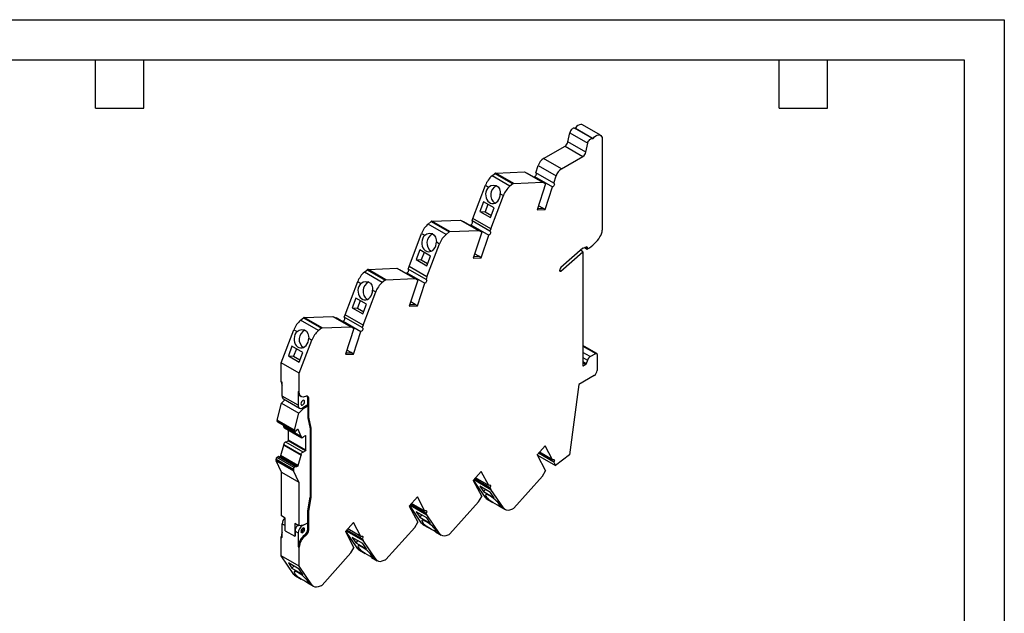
# Model space of a CAD drawing. Header units: millimetres. Extents: x 0 to 419, y 0 to 324.
# Tile 3 of 3: x 186 to 419, y 183 to 324. Entities that reach past the tile are written whole.
import ezdxf

# ---------------------------------------------------------------- set-up
doc = ezdxf.new("R2010")
doc.units = ezdxf.units.MM
doc.header["$LTSCALE"] = 1.5
doc.layers.add('TEXT', color=140, linetype='Continuous', lineweight=25)

msp = doc.modelspace()

# ---------------------------------------------------------------- linework, layer by layer
at = {"color": 7, "linetype": 'Continuous'}
for p, q in [((0.004, 323.854), (419.104, 323.854)), ((419.104, 323.854), (419.104, 0.004))]:
    msp.add_line(p, q, dxfattribs=at)
for p, q in [((323.458, 296.498), (319.215, 298.948)), ((315.749, 294.928), (316.189, 297.074)), ((316.189, 297.074), (320.431, 294.625)), ((321.582, 295.69), (317.339, 298.14)), ((317.503, 298.215), (321.746, 295.766)), ((309.99, 290.997), (315.066, 293.928)), ((315.066, 293.928), (319.309, 291.479)), ((319.992, 292.478), (315.749, 294.928)), ((319.992, 292.478), (320.431, 294.625)), ((323.872, 295.583), (323.872, 274.027)), ((308.147, 287.604), (308.708, 289.314)), ((308.708, 289.314), (312.951, 286.865)), ((314.232, 288.548), (309.99, 290.997)), ((314.232, 288.548), (319.309, 291.479)), ((297.767, 286.883), (298.471, 287.467)), ((302.01, 284.434), (297.767, 286.883)), ((298.471, 287.467), (302.713, 285.018)), ((298.652, 287.548), (305.452, 287.813)), ((302.894, 285.099), (298.652, 287.548)), ((305.452, 287.813), (309.695, 285.364)), ((305.452, 287.813), (306.194, 287.435)), ((310.437, 284.986), (306.194, 287.435)), ((312.39, 285.155), (308.147, 287.604)), ((312.39, 285.155), (312.951, 286.865)), ((293.227, 276.818), (296.211, 284.655)), ((296.211, 284.655), (296.945, 284.232)), ((302.713, 285.018), (302.01, 284.434)), ((302.894, 285.099), (309.695, 285.364)), ((307.791, 286.514), (307.855, 286.709)), ((307.855, 286.709), (312.097, 284.26)), ((310.437, 284.986), (308.422, 278.832)), ((310.437, 284.986), (309.695, 285.364)), ((297.47, 274.369), (300.453, 282.206)), ((299.719, 282.63), (300.453, 282.206)), ((310.344, 278.907), (312.097, 284.26)), ((295.759, 280.75), (294.891, 278.471)), ((298.305, 279.281), (295.759, 280.75)), ((296.797, 280.151), (296.124, 278.381)), ((294.891, 278.471), (297.437, 277.002)), ((294.891, 278.471), (296.124, 278.381)), ((296.124, 278.381), (297.631, 277.511)), ((297.437, 277.002), (298.305, 279.281)), ((308.422, 278.832), (310.344, 278.907)), ((308.539, 279.191), (309.769, 279.239)), ((309.769, 279.239), (308.748, 279.828)), ((310.344, 278.907), (309.769, 279.239)), ((282.646, 275.484), (283.349, 276.068)), ((286.889, 273.035), (282.646, 275.484)), ((283.349, 276.068), (287.592, 273.619)), ((283.53, 276.149), (290.331, 276.413)), ((287.773, 273.7), (283.53, 276.149)), ((290.331, 276.413), (294.574, 273.964)), ((290.331, 276.413), (291.073, 276.036)), ((295.315, 273.587), (291.073, 276.036)), ((292.669, 275.114), (292.732, 275.308)), ((292.732, 275.308), (296.975, 272.859)), ((293.026, 276.206), (293.227, 276.818)), ((297.269, 273.757), (293.026, 276.206)), ((297.47, 274.369), (293.227, 276.818)), ((278.106, 265.419), (281.089, 273.256)), ((281.089, 273.256), (281.823, 272.832)), ((287.592, 273.619), (286.889, 273.035)), ((287.773, 273.7), (294.574, 273.964)), ((295.315, 273.587), (293.3, 267.432)), ((295.315, 273.587), (294.574, 273.964)), ((295.223, 267.507), (296.975, 272.859)), ((297.47, 274.369), (297.269, 273.757)), ((282.348, 262.969), (285.332, 270.807)), ((284.598, 271.23), (285.332, 270.807)), ((280.638, 269.351), (279.77, 267.072)), ((283.183, 267.881), (280.638, 269.351)), ((281.676, 268.752), (281.002, 266.981)), ((294.648, 267.839), (293.626, 268.429)), ((319.276, 269.768), (314.093, 265.173)), ((314.098, 264.332), (319.276, 268.923)), ((319.276, 268.923), (318.698, 269.256)), ((319.276, 269.768), (320.15, 270.086)), ((319.276, 268.923), (319.276, 241.977)), ((319.694, 269.92), (320.307, 269.566)), ((320.266, 269.658), (319.766, 269.946)), ((320.266, 269.992), (320.121, 270.075)), ((320.266, 269.992), (320.266, 269.658)), ((279.77, 267.072), (282.316, 265.602)), ((279.77, 267.072), (281.002, 266.981)), ((281.002, 266.981), (282.509, 266.111)), ((282.316, 265.602), (283.183, 267.881)), ((293.3, 267.432), (295.223, 267.507)), ((293.418, 267.791), (294.648, 267.839)), ((295.223, 267.507), (294.648, 267.839)), ((267.524, 264.084), (268.228, 264.668)), ((271.767, 261.635), (267.524, 264.084)), ((268.228, 264.668), (272.47, 262.219)), ((268.409, 264.749), (275.21, 265.014)), ((272.651, 262.3), (268.409, 264.749)), ((275.21, 265.014), (279.452, 262.565)), ((275.21, 265.014), (275.951, 264.636)), ((280.194, 262.187), (275.951, 264.636)), ((277.547, 263.715), (277.611, 263.909)), ((277.611, 263.909), (281.853, 261.46)), ((277.905, 264.806), (278.106, 265.419)), ((282.148, 262.357), (277.905, 264.806)), ((282.348, 262.969), (278.106, 265.419)), ((313.831, 264.414), (313.831, 264.627)), ((314.098, 264.332), (313.831, 264.486)), ((262.984, 254.019), (265.968, 261.856)), ((265.968, 261.856), (266.702, 261.432)), ((272.47, 262.219), (271.767, 261.635)), ((272.651, 262.3), (279.452, 262.565)), ((280.194, 262.187), (278.179, 256.033)), ((280.194, 262.187), (279.452, 262.565)), ((280.101, 256.107), (281.853, 261.46)), ((282.348, 262.969), (282.148, 262.357)), ((267.227, 251.57), (270.21, 259.407)), ((269.476, 259.831), (270.21, 259.407)), ((265.516, 257.951), (264.648, 255.672)), ((268.062, 256.482), (265.516, 257.951)), ((266.554, 257.352), (265.881, 255.582)), ((279.526, 256.44), (278.505, 257.029)), ((264.648, 255.672), (267.194, 254.202)), ((264.648, 255.672), (265.881, 255.582)), ((265.881, 255.582), (267.388, 254.712)), ((267.194, 254.202), (268.062, 256.482)), ((278.179, 256.033), (280.101, 256.107)), ((278.296, 256.392), (279.526, 256.44)), ((280.101, 256.107), (279.526, 256.44)), ((252.403, 252.685), (253.106, 253.269)), ((256.646, 250.236), (252.403, 252.685)), ((253.106, 253.269), (257.349, 250.82)), ((253.287, 253.35), (260.088, 253.614)), ((257.53, 250.9), (253.287, 253.35)), ((260.088, 253.614), (264.331, 251.165)), ((260.088, 253.614), (260.83, 253.237)), ((265.072, 250.787), (260.83, 253.237)), ((262.426, 252.315), (262.489, 252.509)), ((262.489, 252.509), (266.732, 250.06)), ((262.784, 253.407), (262.984, 254.019)), ((267.026, 250.958), (262.784, 253.407)), ((267.227, 251.57), (262.984, 254.019)), ((247.858, 242.607), (250.846, 250.457)), ((250.846, 250.457), (251.578, 250.034)), ((257.349, 250.82), (256.646, 250.236)), ((257.53, 250.9), (264.331, 251.165)), ((265.072, 250.787), (263.057, 244.633)), ((265.072, 250.787), (264.331, 251.165)), ((264.98, 244.708), (266.732, 250.06)), ((267.227, 251.57), (267.026, 250.958)), ((252.101, 240.158), (255.089, 248.008)), ((254.357, 248.43), (255.089, 248.008)), ((250.39, 246.539), (249.522, 244.26)), ((252.935, 245.07), (250.39, 246.539)), ((251.428, 245.94), (250.754, 244.169)), ((252.068, 242.79), (252.935, 245.07)), ((263.175, 244.992), (264.405, 245.04)), ((264.405, 245.04), (263.383, 245.63)), ((264.98, 244.708), (264.405, 245.04)), ((322.566, 244.86), (319.276, 246.759)), ((319.276, 246.59), (322.316, 244.835)), ((321.015, 244.084), (319.276, 245.088)), ((252.101, 240.158), (247.858, 242.607)), ((247.858, 238.141), (247.858, 242.607)), ((249.522, 244.26), (252.068, 242.79)), ((249.522, 244.26), (250.754, 244.169)), ((250.754, 244.169), (252.261, 243.299)), ((263.057, 244.633), (264.98, 244.708)), ((319.276, 243.877), (320.374, 243.242)), ((320.092, 242.379), (319.276, 242.851)), ((319.276, 242.608), (319.964, 242.211)), ((320.374, 243.242), (320.092, 242.379)), ((321.015, 244.084), (322.316, 244.835)), ((322.67, 244.631), (322.67, 240.834)), ((319.276, 241.977), (319.417, 241.896)), ((319.964, 242.211), (319.417, 241.896)), ((248.088, 238.008), (247.858, 238.141)), ((248.088, 234.747), (248.088, 238.008)), ((252.101, 235.692), (252.101, 240.158)), ((321.963, 239.609), (318.313, 237.502)), ((252.101, 235.692), (251.871, 235.824)), ((251.871, 235.824), (251.871, 232.563)), ((318.313, 237.502), (316.094, 220.87)), ((247.9, 233.037), (248.71, 233.88)), ((251.871, 232.563), (248.088, 234.747)), ((248.398, 234.06), (252.181, 231.876)), ((252.347, 234.771), (252.577, 234.639)), ((254.133, 232.644), (254.133, 234.283)), ((254.363, 234.151), (254.133, 234.283)), ((254.363, 229.773), (254.363, 234.151)), ((246.914, 229.042), (247.9, 233.037)), ((247.9, 233.037), (252.001, 230.669)), ((253.048, 231.758), (252.001, 230.669)), ((252.817, 231.891), (253.048, 231.758)), ((254.133, 232.644), (252.931, 231.95)), ((254.109, 232.37), (253.048, 231.758)), ((254.109, 232.37), (253.884, 232.5)), ((254.109, 232.37), (254.109, 229.594)), ((246.896, 228.903), (250.997, 226.535)), ((246.896, 228.823), (246.896, 228.903)), ((250.997, 226.455), (246.896, 228.823)), ((251.015, 226.675), (246.914, 229.042)), ((246.958, 228.685), (251.06, 226.318)), ((251.015, 226.675), (252.001, 230.669)), ((254.363, 229.773), (254.109, 229.92)), ((254.109, 229.594), (254.674, 226.974)), ((254.929, 227.152), (254.363, 229.773)), ((248.438, 227.544), (248.283, 227.921)), ((252.539, 225.177), (248.438, 227.544)), ((248.438, 227.43), (248.438, 227.544)), ((252.539, 225.063), (248.438, 227.43)), ((248.531, 227.224), (252.632, 224.856)), ((249.583, 224.286), (249.583, 226.616)), ((250.997, 226.535), (250.997, 226.455)), ((251.166, 226.313), (251.189, 226.319)), ((251.492, 226.736), (251.723, 226.869)), ((251.773, 226.888), (251.855, 226.841)), ((252.539, 225.177), (251.855, 226.841)), ((254.929, 227.152), (254.594, 227.346)), ((254.674, 226.974), (254.674, 210.82)), ((254.929, 210.761), (254.929, 227.152)), ((248.948, 223.838), (249.513, 224.164)), ((249.513, 224.164), (249.583, 224.286)), ((253.614, 221.796), (249.513, 224.164)), ((253.684, 221.918), (249.583, 224.286)), ((252.539, 225.177), (252.539, 225.063)), ((253.049, 225.063), (253.614, 225.389)), ((253.614, 225.389), (253.684, 225.348)), ((253.614, 225.389), (253.684, 225.348)), ((253.684, 221.918), (253.684, 225.348)), ((247.753, 220.681), (248.438, 223.135)), ((248.438, 223.249), (252.539, 220.881)), ((248.438, 223.135), (248.438, 223.249)), ((248.438, 223.135), (252.539, 220.767)), ((253.049, 221.47), (248.948, 223.838)), ((253.614, 221.796), (253.049, 221.47)), ((253.684, 221.918), (253.614, 221.796)), ((310.344, 222.988), (308.422, 220.843)), ((312.097, 219.659), (310.344, 222.988)), ((246.613, 219.845), (250.715, 217.477)), ((246.613, 219.55), (246.613, 219.845)), ((250.715, 217.183), (246.613, 219.55)), ((246.642, 219.406), (250.743, 217.038)), ((247.886, 216.774), (246.642, 219.406)), ((246.781, 220.181), (247.088, 220.433)), ((250.883, 217.814), (246.781, 220.181)), ((247.088, 220.433), (251.189, 218.066)), ((251.318, 218.096), (247.217, 220.464)), ((247.388, 220.365), (247.391, 220.367)), ((247.391, 220.367), (247.646, 220.516)), ((251.492, 217.999), (247.391, 220.367)), ((251.747, 218.149), (247.646, 220.516)), ((251.855, 218.313), (247.753, 220.681)), ((251.855, 218.313), (252.539, 220.767)), ((252.539, 220.881), (252.539, 220.767)), ((308.422, 220.843), (310.437, 217.016)), ((308.545, 220.796), (308.484, 220.912)), ((308.545, 220.796), (312.788, 218.347)), ((312.39, 219.102), (308.746, 221.205)), ((312.097, 219.659), (308.975, 221.461)), ((316.094, 220.87), (312.788, 218.347)), ((250.715, 217.477), (250.715, 217.183)), ((251.987, 214.406), (250.743, 217.038)), ((251.189, 218.066), (250.883, 217.814)), ((251.747, 218.149), (251.492, 217.999)), ((295.223, 216.929), (293.3, 214.784)), ((296.975, 213.6), (295.223, 216.929)), ((309.695, 215.781), (310.437, 217.016)), ((312.39, 219.102), (312.788, 218.347)), ((247.886, 216.774), (251.987, 214.406)), ((247.886, 206.404), (247.886, 216.774)), ((293.3, 214.784), (295.315, 210.956)), ((296.211, 210.718), (293.385, 214.878)), ((293.468, 214.971), (297.47, 212.661)), ((297.269, 213.042), (293.625, 215.146)), ((296.975, 213.6), (293.854, 215.401)), ((309.695, 215.781), (302.894, 208.194)), ((251.987, 214.406), (251.987, 204.036)), ((294.891, 213.42), (295.759, 212.142)), ((297.437, 211.95), (294.891, 213.42)), ((296.189, 212.67), (295.759, 212.142)), ((297.269, 213.042), (297.47, 212.661)), ((300.453, 208.269), (297.47, 212.661)), ((254.109, 207.547), (254.674, 210.82)), ((254.363, 207.488), (254.929, 210.761)), ((254.929, 210.761), (254.674, 210.908)), ((280.101, 210.869), (278.179, 208.724)), ((281.853, 207.54), (280.101, 210.869)), ((294.574, 209.722), (295.315, 210.956)), ((295.759, 212.142), (298.305, 210.673)), ((296.945, 210.294), (296.211, 210.718)), ((296.599, 210.351), (297.934, 209.58)), ((298.305, 210.673), (297.437, 211.95)), ((254.363, 207.488), (254.122, 207.627)), ((278.179, 208.724), (280.194, 204.897)), ((281.089, 204.658), (278.264, 208.819)), ((278.347, 208.912), (282.348, 206.602)), ((282.148, 206.983), (278.503, 209.086)), ((281.853, 207.54), (278.732, 209.342)), ((294.574, 209.722), (287.773, 202.135)), ((299.484, 208.686), (300.842, 207.901)), ((300.453, 208.269), (299.719, 208.692)), ((302.01, 207.838), (302.713, 208.066)), ((248.805, 205.873), (247.886, 206.404)), ((248.805, 202.852), (248.805, 205.873)), ((254.109, 204.771), (254.109, 207.547)), ((254.363, 203.11), (254.363, 207.488)), ((279.77, 207.36), (280.638, 206.083)), ((282.316, 205.891), (279.77, 207.36)), ((281.068, 206.611), (280.638, 206.083)), ((280.638, 206.083), (283.183, 204.613)), ((282.148, 206.983), (282.348, 206.602)), ((283.183, 204.613), (282.316, 205.891)), ((285.332, 202.209), (282.348, 206.602)), ((248.088, 201.273), (248.088, 204.535)), ((248.088, 204.535), (248.805, 204.12)), ((251.987, 204.036), (251.068, 204.567)), ((251.068, 204.567), (251.068, 201.546)), ((253.048, 204.159), (251.987, 204.036)), ((253.048, 204.159), (254.109, 204.771)), ((254.133, 204.882), (254.109, 204.896)), ((254.133, 204.882), (254.109, 204.867)), ((254.133, 203.243), (254.133, 204.882)), ((254.363, 203.11), (254.133, 203.243)), ((264.98, 204.81), (263.057, 202.665)), ((267.026, 200.923), (263.382, 203.027)), ((266.732, 201.481), (263.611, 203.283)), ((266.732, 201.481), (264.98, 204.81)), ((279.452, 203.663), (272.651, 196.075)), ((279.452, 203.663), (280.194, 204.897)), ((281.823, 204.235), (281.089, 204.658)), ((281.478, 204.291), (282.813, 203.521)), ((247.858, 201.405), (248.088, 201.273)), ((247.858, 196.94), (247.858, 201.405)), ((248.805, 202.852), (251.068, 201.546)), ((251.111, 201.57), (251.068, 201.546)), ((251.111, 202.789), (251.871, 202.351)), ((251.111, 202.789), (251.111, 201.57)), ((251.871, 202.351), (251.871, 199.089)), ((253.588, 201.686), (253.358, 201.819)), ((263.057, 202.665), (265.072, 198.838)), ((265.968, 198.599), (263.142, 202.76)), ((263.226, 202.853), (267.227, 200.543)), ((264.648, 201.301), (265.516, 200.023)), ((267.194, 199.832), (264.648, 201.301)), ((267.026, 200.923), (267.227, 200.543)), ((284.362, 202.626), (285.721, 201.842)), ((285.332, 202.209), (284.598, 202.633)), ((286.889, 201.779), (287.592, 202.007)), ((251.871, 199.089), (252.101, 198.956)), ((252.101, 194.491), (252.101, 198.956)), ((264.331, 197.603), (265.072, 198.838)), ((265.946, 200.552), (265.516, 200.023)), ((265.516, 200.023), (268.062, 198.554)), ((266.702, 198.175), (265.968, 198.599)), ((266.357, 198.232), (267.691, 197.462)), ((268.062, 198.554), (267.194, 199.832)), ((270.21, 196.15), (267.227, 200.543)), ((252.101, 194.491), (247.858, 196.94)), ((250.846, 192.54), (247.858, 196.94)), ((264.331, 197.603), (257.53, 190.016)), ((269.241, 196.567), (270.599, 195.783)), ((270.21, 196.15), (269.476, 196.574)), ((271.767, 195.719), (272.47, 195.947)), ((249.522, 195.249), (250.39, 193.971)), ((252.068, 193.779), (249.522, 195.249)), ((250.82, 194.5), (250.39, 193.971)), ((250.39, 193.971), (252.935, 192.502)), ((252.935, 192.502), (252.068, 193.779)), ((255.089, 190.091), (252.101, 194.491)), ((251.578, 192.117), (250.846, 192.54)), ((251.235, 192.173), (252.564, 191.405)), ((254.126, 190.504), (255.478, 189.723)), ((255.089, 190.091), (254.357, 190.513)), ((256.646, 189.66), (257.349, 189.888))]:
    msp.add_line(p, q)
at = {"flags": 128}
for points in [[(319.215, 298.948), (319.058, 299.014), (318.772, 299.038), (318.457, 298.964), (318.128, 298.795), (317.805, 298.541), (317.503, 298.215)], [(317.339, 298.14), (317.191, 298.17), (317.022, 298.142), (316.844, 298.057), (316.667, 297.92), (316.504, 297.742), (316.364, 297.532), (316.256, 297.304), (316.189, 297.074)], [(321.746, 295.766), (322.047, 296.092), (322.371, 296.346), (322.7, 296.515), (323.015, 296.589), (323.3, 296.564), (323.54, 296.442), (323.721, 296.23), (323.834, 295.938), (323.872, 295.583)], [(320.431, 294.625), (320.499, 294.855), (320.606, 295.083), (320.746, 295.293), (320.91, 295.471), (321.086, 295.607), (321.265, 295.692), (321.433, 295.721), (321.582, 295.69)], [(307.855, 286.709), (307.975, 286.769), (308.091, 286.875), (308.19, 287.012), (308.259, 287.167), (308.29, 287.32), (308.281, 287.453), (308.231, 287.552), (308.223, 287.56)], [(296.945, 284.232), (297.474, 284.582), (298.086, 284.713), (298.709, 284.606), (299.195, 284.277), (299.51, 283.789), (299.683, 283.139), (299.719, 282.63)], [(312.39, 285.155), (312.474, 285.103), (312.523, 285.004), (312.533, 284.871), (312.501, 284.718), (312.432, 284.563), (312.334, 284.425), (312.218, 284.32), (312.097, 284.26)], [(296.945, 284.232), (296.673, 283.898), (296.462, 283.501), (296.322, 283.059), (296.257, 282.592), (296.272, 282.122), (296.366, 281.671), (296.535, 281.259), (296.77, 280.905), (297.06, 280.625), (297.394, 280.432), (297.755, 280.336), (298.126, 280.34), (298.491, 280.444), (298.833, 280.644), (299.135, 280.931), (299.386, 281.29), (299.571, 281.706), (299.684, 282.16), (299.719, 282.63)], [(292.732, 275.308), (292.854, 275.367), (292.972, 275.472), (293.072, 275.611), (293.142, 275.767), (293.173, 275.922), (293.163, 276.056), (293.112, 276.155), (293.109, 276.158)], [(281.823, 272.832), (282.353, 273.183), (282.964, 273.314), (283.588, 273.206), (284.074, 272.877), (284.389, 272.389), (284.561, 271.74), (284.598, 271.23)], [(297.269, 273.757), (297.355, 273.706), (297.406, 273.607), (297.416, 273.472), (297.384, 273.318), (297.314, 273.162), (297.214, 273.023), (297.097, 272.918), (296.975, 272.859)], [(281.823, 272.832), (281.552, 272.498), (281.341, 272.101), (281.2, 271.659), (281.136, 271.193), (281.151, 270.723), (281.245, 270.271), (281.413, 269.859), (281.648, 269.505), (281.939, 269.225), (282.272, 269.033), (282.633, 268.937), (283.004, 268.941), (283.369, 269.045), (283.711, 269.245), (284.014, 269.531), (284.264, 269.89), (284.45, 270.306), (284.563, 270.76), (284.598, 271.23)], [(320.15, 270.086), (320.174, 270.092), (320.196, 270.093), (320.216, 270.088), (320.233, 270.078), (320.247, 270.062), (320.257, 270.043), (320.264, 270.019), (320.266, 269.992)], [(277.611, 263.909), (277.733, 263.968), (277.85, 264.073), (277.95, 264.212), (278.02, 264.368), (278.052, 264.522), (278.042, 264.657), (277.991, 264.755), (277.987, 264.759)], [(314.098, 264.332), (314.05, 264.296), (314.002, 264.273), (313.956, 264.263), (313.914, 264.268), (313.879, 264.287), (313.853, 264.319), (313.837, 264.362), (313.831, 264.414)], [(266.702, 261.432), (266.43, 261.099), (266.22, 260.702), (266.079, 260.26), (266.014, 259.793), (266.029, 259.323), (266.123, 258.872), (266.292, 258.46), (266.527, 258.106), (266.818, 257.826), (267.151, 257.633), (267.512, 257.537), (267.883, 257.541), (268.248, 257.645), (268.59, 257.845), (268.893, 258.131), (269.143, 258.491), (269.328, 258.907), (269.441, 259.36), (269.476, 259.831)], [(266.702, 261.432), (267.231, 261.783), (267.843, 261.914), (268.466, 261.807), (268.952, 261.478), (269.267, 260.99), (269.44, 260.34), (269.476, 259.831)], [(282.148, 262.357), (282.233, 262.306), (282.284, 262.207), (282.294, 262.073), (282.263, 261.918), (282.193, 261.762), (282.093, 261.624), (281.975, 261.519), (281.853, 261.46)], [(262.489, 252.509), (262.611, 252.568), (262.729, 252.673), (262.829, 252.812), (262.899, 252.968), (262.93, 253.123), (262.92, 253.257), (262.869, 253.356), (262.866, 253.359)], [(251.578, 250.034), (251.308, 249.7), (251.098, 249.303), (250.958, 248.861), (250.895, 248.395), (250.91, 247.926), (251.005, 247.476), (251.173, 247.064), (251.408, 246.711), (251.698, 246.432), (252.031, 246.24), (252.391, 246.143), (252.762, 246.147), (253.127, 246.251), (253.468, 246.45), (253.771, 246.735), (254.021, 247.093), (254.207, 247.508), (254.321, 247.961), (254.357, 248.43)], [(251.578, 250.034), (252.107, 250.387), (252.718, 250.52), (253.343, 250.415), (253.83, 250.088), (254.146, 249.602), (254.32, 248.954), (254.357, 248.43)], [(267.026, 250.958), (267.112, 250.907), (267.163, 250.808), (267.173, 250.673), (267.141, 250.519), (267.071, 250.363), (266.971, 250.224), (266.854, 250.119), (266.732, 250.06)], [(253.588, 234.679), (253.291, 234.57), (253.009, 234.531), (252.752, 234.564), (252.529, 234.669), (252.346, 234.841), (252.211, 235.074), (252.129, 235.361), (252.101, 235.692)], [(252.931, 232.665), (253.101, 232.801), (253.244, 232.995), (253.34, 233.215), (253.373, 233.43), (253.34, 233.606), (253.244, 233.716), (253.101, 233.744), (252.931, 233.685), (252.762, 233.549), (252.619, 233.355), (252.523, 233.135), (252.489, 232.92), (252.523, 232.744), (252.619, 232.634), (252.762, 232.606), (252.931, 232.665)], [(254.363, 234.151), (254.349, 234.323), (254.306, 234.473), (254.235, 234.594), (254.14, 234.684), (254.023, 234.739), (253.889, 234.756), (253.742, 234.736), (253.588, 234.679)], [(251.166, 226.313), (251.131, 226.305), (251.099, 226.305), (251.07, 226.313), (251.045, 226.328), (251.025, 226.351), (251.01, 226.38), (251.001, 226.415), (250.997, 226.455)], [(253.049, 225.063), (252.973, 224.969), (252.887, 224.897), (252.799, 224.851), (252.715, 224.835), (252.643, 224.851), (252.587, 224.897), (252.551, 224.969), (252.539, 225.063)], [(248.948, 223.838), (248.871, 223.843), (248.786, 223.816), (248.698, 223.761), (248.614, 223.68), (248.542, 223.581), (248.485, 223.47), (248.45, 223.356), (248.438, 223.249)], [(252.539, 220.881), (252.551, 220.989), (252.587, 221.102), (252.643, 221.213), (252.715, 221.313), (252.799, 221.393), (252.887, 221.449), (252.973, 221.475), (253.049, 221.47)], [(312.097, 219.659), (312.218, 219.738), (312.334, 219.767), (312.432, 219.742), (312.501, 219.668), (312.533, 219.551), (312.523, 219.406), (312.474, 219.251), (312.39, 219.102)], [(251.189, 218.066), (251.216, 218.085), (251.243, 218.098), (251.269, 218.105), (251.293, 218.105), (251.314, 218.098), (251.332, 218.085), (251.346, 218.067), (251.355, 218.043)], [(251.492, 217.999), (251.469, 217.988), (251.447, 217.982), (251.425, 217.98), (251.406, 217.983), (251.388, 217.992), (251.374, 218.004), (251.363, 218.022), (251.355, 218.043)], [(296.975, 213.6), (297.097, 213.681), (297.214, 213.712), (297.314, 213.689), (297.384, 213.613), (297.416, 213.496), (297.406, 213.349), (297.355, 213.192), (297.269, 213.042)], [(299.719, 208.692), (299.684, 208.85), (299.571, 209.06), (299.386, 209.313), (299.135, 209.598), (298.833, 209.902), (298.491, 210.21), (298.126, 210.509), (297.755, 210.784), (297.394, 211.024), (297.06, 211.216), (296.77, 211.353), (296.535, 211.427), (296.366, 211.437), (296.272, 211.38), (296.257, 211.26), (296.322, 211.082), (296.462, 210.854), (296.673, 210.588), (296.945, 210.294)], [(299.719, 208.692), (299.651, 208.608), (299.443, 208.71), (299.051, 208.951), (298.52, 209.254), (297.929, 209.583), (297.315, 209.977), (296.945, 210.294)], [(281.853, 207.54), (281.975, 207.622), (282.093, 207.653), (282.193, 207.629), (282.263, 207.554), (282.294, 207.436), (282.284, 207.29), (282.233, 207.132), (282.148, 206.983)], [(284.598, 202.633), (284.563, 202.79), (284.45, 203), (284.264, 203.254), (284.014, 203.539), (283.711, 203.842), (283.369, 204.151), (283.004, 204.449), (282.633, 204.725), (282.272, 204.964), (281.939, 205.157), (281.648, 205.293), (281.413, 205.368), (281.245, 205.377), (281.151, 205.32), (281.136, 205.2), (281.2, 205.022), (281.341, 204.795), (281.552, 204.528), (281.823, 204.235)], [(252.931, 202.453), (253.101, 202.589), (253.244, 202.782), (253.34, 203.003), (253.373, 203.218), (253.34, 203.394), (253.244, 203.504), (253.101, 203.532), (252.931, 203.473), (252.762, 203.337), (252.619, 203.143), (252.523, 202.923), (252.489, 202.708), (252.523, 202.532), (252.619, 202.422), (252.762, 202.394), (252.931, 202.453)], [(284.598, 202.633), (284.53, 202.549), (284.322, 202.651), (283.93, 202.892), (283.398, 203.195), (282.808, 203.524), (282.193, 203.918), (281.823, 204.235)], [(266.732, 201.481), (266.854, 201.562), (266.971, 201.593), (267.071, 201.57), (267.141, 201.495), (267.173, 201.377), (267.163, 201.231), (267.112, 201.073), (267.026, 200.923)], [(269.476, 196.574), (269.441, 196.731), (269.328, 196.941), (269.143, 197.194), (268.893, 197.479), (268.59, 197.783), (268.248, 198.091), (267.883, 198.39), (267.512, 198.665), (267.151, 198.905), (266.818, 199.097), (266.527, 199.234), (266.292, 199.309), (266.123, 199.318), (266.029, 199.261), (266.014, 199.141), (266.079, 198.963), (266.22, 198.736), (266.43, 198.469), (266.702, 198.175)], [(269.476, 196.574), (269.408, 196.489), (269.2, 196.591), (268.808, 196.833), (268.277, 197.135), (267.686, 197.464), (267.072, 197.859), (266.702, 198.175)], [(254.357, 190.513), (254.321, 190.671), (254.207, 190.881), (254.021, 191.135), (253.771, 191.42), (253.468, 191.723), (253.127, 192.031), (252.762, 192.329), (252.391, 192.604), (252.031, 192.843), (251.698, 193.035), (251.408, 193.172), (251.173, 193.246), (251.004, 193.256), (250.91, 193.199), (250.895, 193.08), (250.958, 192.903), (251.098, 192.676), (251.308, 192.41), (251.578, 192.117)], [(254.357, 190.513), (254.29, 190.428), (254.085, 190.529), (253.695, 190.769), (253.164, 191.072), (252.574, 191.4), (251.959, 191.792), (251.578, 192.117)]]:
    msp.add_lwpolyline(points, dxfattribs=at)
for centre, radius, start, end in [((317.367, 298.294), 0.157, 259.70753, 329.96252), ((314.214, 295.243), 1.567, 302.93392, 348.37364), ((321.61, 295.845), 0.157, 259.70753, 329.96252), ((318.457, 292.794), 1.567, 302.93392, 348.37364), ((311.671, 288.387), 3.105, 122.79083, 162.62479), ((301.344, 282.726), 5.484, 130.70764, 159.4068), ((298.682, 287.236), 0.314, 95.66961, 132.53197), ((315.914, 285.938), 3.105, 122.79083, 162.62479), ((299.86, 282.381), 2.407, 115.31369, 234.20972), ((302.925, 284.787), 0.314, 95.66961, 132.53197), ((305.587, 280.277), 5.484, 130.70764, 159.4068), ((286.222, 271.327), 5.484, 130.70764, 159.4068), ((283.561, 275.837), 0.314, 95.66961, 132.53197), ((284.738, 270.981), 2.407, 115.31369, 234.20972), ((290.465, 268.878), 5.484, 130.70764, 159.4068), ((287.804, 273.388), 0.314, 95.66961, 132.53197), ((320.89, 274.147), 2.984, 324.85348, 357.69516), ((315.557, 277.47), 9.265, 301.56696, 327.03521), ((320.352, 269.644), 0.0873, 170.78596, 309.20328), ((271.101, 259.927), 5.484, 130.70764, 159.4068), ((268.44, 264.437), 0.314, 95.66961, 132.53197), ((314.614, 264.587), 0.784, 131.62923, 177.06536), ((269.617, 259.582), 2.407, 115.31369, 234.20972), ((275.344, 257.478), 5.484, 130.70764, 159.4068), ((272.682, 261.988), 0.314, 95.66961, 132.53197), ((255.979, 248.528), 5.484, 130.70762, 159.406), ((253.318, 253.038), 0.314, 95.66961, 132.53197), ((254.497, 248.188), 2.407, 115.30835, 234.20846), ((260.222, 246.079), 5.484, 130.70762, 159.406), ((257.561, 250.588), 0.314, 95.66961, 132.53197), ((322.454, 244.666), 0.218, 350.78596, 129.20329), ((321.856, 242.779), 1.553, 122.79077, 162.6234), ((319.362, 241.963), 0.0873, 170.78596, 309.20329), ((319.796, 242.472), 0.311, 302.79085, 342.62342), ((321.135, 240.904), 1.537, 302.60548, 357.39452), ((249.243, 238.078), 1.387, 177.39584, 213.5637), ((252.977, 235.69), 1.114, 173.09266, 235.59516), ((248.823, 234.665), 0.739, 173.70115, 234.98667), ((253.465, 234.329), 0.67, 356.08406, 38.58395), ((252.517, 232.458), 0.655, 170.78596, 309.20329), ((247.043, 228.806), 0.148, 173.61168, 235.07613), ((247.479, 228.9), 0.582, 165.84189, 179.68498), ((248.661, 227.407), 0.224, 173.98633, 234.70151), ((251.58, 226.532), 0.582, 165.84189, 179.68498), ((251.066, 226.586), 0.294, 294.78214, 349.85496), ((251.663, 226.473), 0.313, 122.93446, 168.67669), ((251.805, 226.727), 0.165, 110.78478, 120.20865), ((251.782, 226.811), 0.0778, 21.93696, 117.05082), ((247.083, 219.821), 0.47, 129.86982, 177.07293), ((246.954, 219.542), 0.34, 178.57354, 203.57189), ((247.174, 220.356), 0.116, 68.23431, 138.23988), ((247.439, 220.769), 0.326, 309.26664, 344.34784), ((251.184, 217.453), 0.47, 129.86982, 177.07293), ((251.055, 217.174), 0.34, 178.57354, 203.57189), ((251.541, 218.401), 0.326, 309.26664, 344.34784), ((297.197, 211.373), 1.184, 213.59052, 239.70582), ((301.5, 209.025), 1.291, 215.82836, 293.24743), ((302.561, 208.473), 0.434, 290.4911, 320.04765), ((250.399, 204.426), 2.314, 138.6151, 177.31103), ((253.422, 202.681), 2.314, 138.6151, 177.31103), ((254.195, 202.239), 2.327, 125.37271, 177.2386), ((252.282, 203.338), 0.822, 286.50732, 13.49805), ((252.271, 203.334), 1.864, 305.643, 357.20116), ((252.501, 203.201), 1.864, 305.643, 357.20116), ((282.075, 205.313), 1.184, 213.59052, 239.70582), ((250.882, 201.342), 3.025, 157.4908, 178.80659), ((255.44, 198.914), 3.573, 125.63666, 177.20147), ((255.67, 198.782), 3.573, 125.63666, 177.20147), ((286.379, 202.965), 1.291, 215.82836, 293.24743), ((287.44, 202.414), 0.434, 290.4911, 320.04765), ((266.954, 199.254), 1.184, 213.59052, 239.70582), ((271.257, 196.906), 1.291, 215.82836, 293.24743), ((272.318, 196.354), 0.434, 290.4911, 320.04765), ((251.832, 193.195), 1.184, 213.59052, 239.70582), ((256.136, 190.847), 1.291, 215.82836, 293.24743), ((257.197, 190.295), 0.434, 290.4911, 320.04765)]:
    msp.add_arc(centre, radius, start, end)
at = {"layer": 'TEXT'}
for p, q in [((9.525, 314.325), (409.575, 314.325)), ((203.835, 302.895), (203.835, 314.325)), ((215.265, 302.895), (215.265, 314.325)), ((365.76, 302.895), (365.76, 314.325)), ((377.19, 302.895), (377.19, 314.325)), ((409.575, 314.325), (409.575, 9.525)), ((203.835, 302.895), (215.265, 302.895)), ((365.76, 302.895), (377.19, 302.895))]:
    msp.add_line(p, q, dxfattribs=at)

doc.saveas('drawing.dxf')
